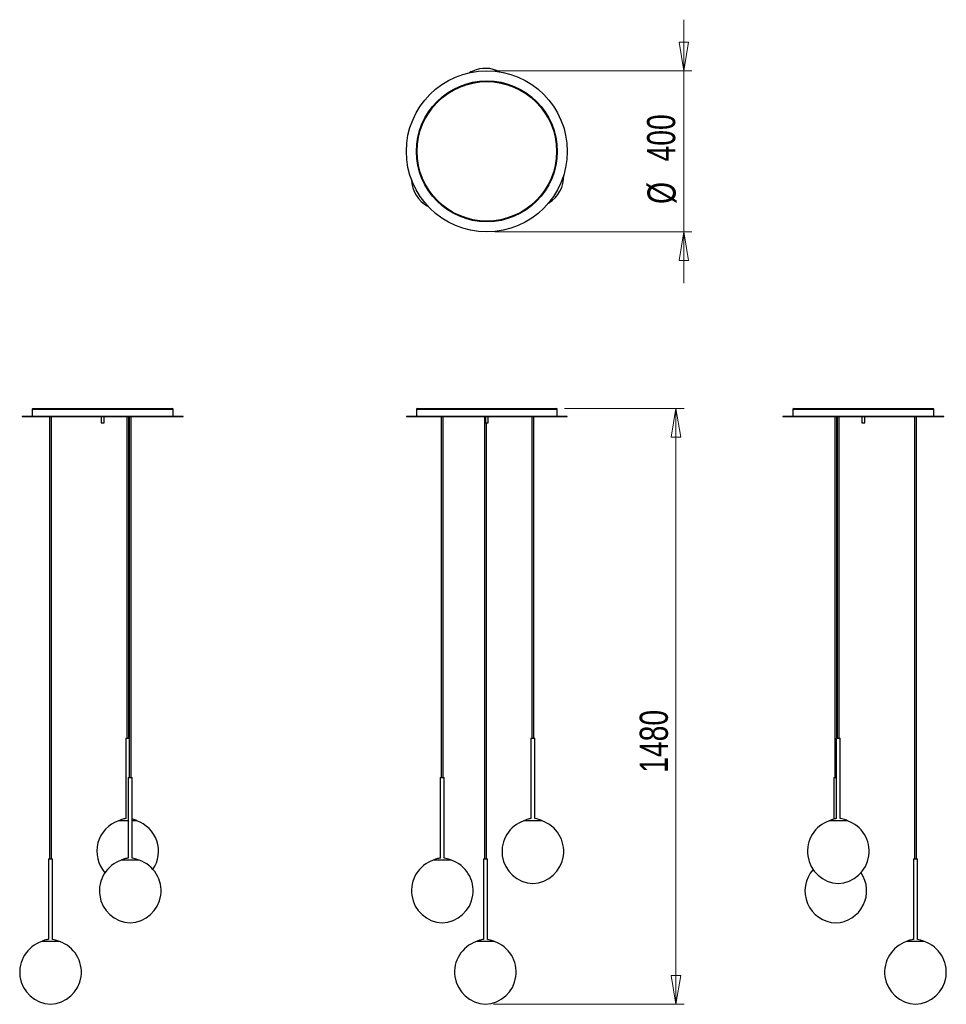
# Model space of a CAD drawing. Header units: millimetres. Extents: x 81 to 196, y 70 to 192.
import ezdxf

# ---------------------------------------------------------------- set-up
doc = ezdxf.new("R2010")
doc.units = ezdxf.units.MM
doc.styles.add('SLDTEXTSTYLE0', font='TXT', dxfattribs={"width": 0.75})
doc.dimstyles.new('SLDDIMSTYLE0', dxfattribs={"dimtxt": 3.5, "dimasz": 3.556, "dimexe": 0, "dimexo": 0.0625, "dimgap": 0.875, "dimtad": 1, "dimdec": 0, "dimlfac": 20, "dimrnd": 1e-09, "dimzin": 12, "dimdsep": 46, "dimtxsty": 'SLDTEXTSTYLE0', "dimblk1": 'CLOSED', "dimblk2": 'CLOSED', "dimsah": 1, "dimcen": 0.09, "dimadec": 0, "dimazin": 3, "dimtfac": 1, "dimtdec": 0, "dimtofl": 0, "dimtmove": 0, "dimatfit": 3, "dimldrblk": 'CLOSED', "dimfxl": 0, "dimfrac": 2, "dimtolj": 1, "dimtzin": 12, "dimarcsym": 0})
doc.dimstyles.new('SLDDIMSTYLE1', dxfattribs={"dimtxt": 3.5, "dimasz": 3.556, "dimexe": 0, "dimexo": 0.0625, "dimgap": 0.875, "dimtad": 1, "dimdec": 0, "dimlfac": 20, "dimrnd": 1e-09, "dimzin": 12, "dimdsep": 46, "dimtxsty": 'SLDTEXTSTYLE0', "dimblk1": 'CLOSED', "dimblk2": 'CLOSED', "dimsah": 1, "dimcen": 0.09, "dimadec": 0, "dimazin": 3, "dimtfac": 1, "dimtdec": 0, "dimtmove": 0, "dimatfit": 0, "dimldrblk": 'CLOSED', "dimfxl": 0, "dimfrac": 2, "dimtolj": 1, "dimtzin": 12, "dimarcsym": 0})

# ---------------------------------------------------------------- blocks, each defined once
blk = doc.blocks.new('_Closed')
at = {"color": 0, "linetype": 'ByBlock', "lineweight": -2}
for p, q in [((-1, 0.166667), (0, 0)), ((-1, 0.166667), (-1, -0.166667)), ((0, 0), (-1, -0.166667)), ((0, 0), (-1, 0))]:
    blk.add_line(p, q, dxfattribs=at)
blk = doc.blocks.new('_D')
at = {"color": 7, "linetype": 'Continuous', "lineweight": 0}
for p, q in [((148.27, 143.6), (163.12, 143.6)), ((162.12, 143.6), (162.12, 69.62)), ((139.43, 69.62), (163.12, 69.62))]:
    blk.add_line(p, q, dxfattribs=at)
at = {"color": 7, "linetype": 'Continuous', "lineweight": 18, "xscale": 3.556, "yscale": 3.556}
for p, rotation in [((162.12, 143.6, -0.94), 90.00000000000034), ((162.12, 69.62, -0.94), 270.0000000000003)]:
    blk.add_blockref('_Closed', p, dxfattribs=dict(at, rotation=rotation))
at = {"color": 7, "linetype": 'Continuous', "lineweight": 18, "insert": (157.61, 98.37), "char_height": 3.5, "attachment_point": 1, "rotation": 90, "style": 'SLDTEXTSTYLE0'}
blk.add_mtext('1480', dxfattribs=at)
blk = doc.blocks.new('_D_1')
at = {"color": 7, "linetype": 'Continuous', "lineweight": 0}
for p, q in [((163.09, 185.54), (163.09, 191.89)), ((139.61, 185.54), (164.09, 185.54)), ((163.09, 185.54), (163.09, 165.54)), ((139.61, 165.54), (164.09, 165.54)), ((163.09, 165.54), (163.09, 159.19))]:
    blk.add_line(p, q, dxfattribs=at)
at = {"color": 7, "linetype": 'Continuous', "lineweight": 18, "xscale": 3.556, "yscale": 3.556}
for p, rotation in [((163.09, 185.54, 19), 270.0000000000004), ((163.09, 165.54, 19), 90.0000000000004)]:
    blk.add_blockref('_Closed', p, dxfattribs=dict(at, rotation=rotation))
at = {"color": 7, "linetype": 'Continuous', "lineweight": 18, "char_height": 3.5, "attachment_point": 1, "rotation": 90, "style": 'SLDTEXTSTYLE0'}
for s, insert in [('400', (158.52, 174.29)), ('%%c', (158.57, 169.01))]:
    blk.add_mtext(s, dxfattribs=dict(at, insert=insert))

msp = doc.modelspace()

# ---------------------------------------------------------------- linework, layer by layer
at = {"color": 7, "linetype": 'Continuous', "lineweight": 25}
for p, q in [((82.118, 143.511), (82.118, 142.601)), ((82.208, 143.601), (91.11, 143.601)), ((91.11, 143.601), (99.528, 143.601)), ((99.618, 142.601), (99.618, 143.511)), ((129.861, 143.511), (129.861, 142.601)), ((129.951, 143.601), (147.271, 143.601)), ((147.361, 142.601), (147.361, 143.511)), ((176.655, 143.511), (176.655, 142.601)), ((176.745, 143.601), (194.065, 143.601)), ((194.155, 142.601), (194.155, 143.511)), ((80.868, 142.601), (80.868, 142.561)), ((86.12, 142.601), (80.868, 142.601)), ((86.12, 142.561), (80.868, 142.561)), ((84.268, 142.561), (84.268, 87.669)), ((84.518, 87.669), (84.518, 142.561)), ((100.868, 142.601), (86.12, 142.601)), ((100.868, 142.561), (86.12, 142.561)), ((90.693, 142.561), (90.693, 141.811)), ((91.043, 141.811), (91.043, 142.561)), ((93.857, 142.561), (93.857, 102.673)), ((94.107, 102.673), (94.107, 142.561)), ((94.172, 142.561), (94.172, 97.769)), ((94.422, 97.769), (94.422, 142.561)), ((100.868, 142.561), (100.868, 142.601)), ((128.611, 142.601), (128.611, 142.561)), ((148.611, 142.601), (128.611, 142.601)), ((148.611, 142.561), (128.611, 142.561)), ((132.955, 142.561), (132.955, 97.769)), ((133.205, 97.769), (133.205, 142.561)), ((138.31, 142.561), (138.31, 87.669)), ((138.436, 142.561), (138.436, 141.811)), ((138.786, 141.811), (138.786, 142.561)), ((144.209, 142.561), (144.209, 102.673)), ((144.459, 102.673), (144.459, 142.561)), ((148.611, 142.561), (148.611, 142.601)), ((175.405, 142.601), (175.405, 142.561)), ((195.405, 142.601), (175.405, 142.601)), ((195.405, 142.561), (175.405, 142.561)), ((181.851, 142.561), (181.851, 97.769)), ((182.101, 102.673), (182.101, 142.561)), ((182.166, 142.561), (182.166, 102.673)), ((182.416, 102.673), (182.416, 142.561)), ((185.23, 142.561), (185.23, 141.811)), ((185.58, 141.811), (185.58, 142.561)), ((191.755, 142.561), (191.755, 87.669)), ((192.005, 87.669), (192.005, 142.561)), ((195.405, 142.561), (195.405, 142.601)), ((90.693, 141.811), (90.873, 141.811)), ((90.873, 141.811), (91.043, 141.811)), ((138.436, 141.811), (138.786, 141.811)), ((138.56, 87.669), (138.56, 141.811)), ((185.23, 141.811), (185.58, 141.811)), ((93.732, 102.673), (93.732, 92.684)), ((93.732, 102.673), (94.172, 102.673)), ((144.084, 102.673), (144.084, 92.684)), ((144.084, 102.673), (144.281, 102.673)), ((144.281, 102.673), (144.584, 102.673)), ((144.584, 92.684), (144.584, 102.673)), ((182.041, 102.673), (182.041, 92.684)), ((182.041, 102.673), (182.541, 102.673)), ((182.541, 92.684), (182.541, 102.673)), ((94.047, 97.769), (94.047, 87.779)), ((94.047, 97.769), (94.547, 97.769)), ((94.547, 87.779), (94.547, 97.769)), ((132.83, 97.769), (132.83, 87.779)), ((132.83, 97.769), (133.33, 97.769)), ((133.33, 87.779), (133.33, 97.769)), ((181.726, 97.769), (181.726, 92.616)), ((181.726, 97.769), (182.041, 97.769)), ((94.047, 92.415), (92.857, 92.415)), ((95.107, 92.415), (94.547, 92.415)), ((144.683, 92.415), (143.209, 92.415)), ((145.459, 92.415), (144.683, 92.415)), ((181.222, 92.415), (181.166, 92.415)), ((183.416, 92.415), (181.222, 92.415)), ((84.143, 87.669), (84.143, 77.679)), ((84.143, 87.669), (84.638, 87.669)), ((84.638, 87.669), (84.643, 87.669)), ((84.643, 77.679), (84.643, 87.669)), ((93.248, 87.511), (93.172, 87.511)), ((95.422, 87.511), (93.248, 87.511)), ((134.205, 87.511), (131.955, 87.511)), ((138.185, 87.669), (138.185, 77.679)), ((138.185, 87.669), (138.381, 87.669)), ((138.381, 87.669), (138.685, 87.669)), ((138.685, 77.679), (138.685, 87.669)), ((191.63, 87.669), (191.63, 77.679)), ((191.63, 87.669), (192.13, 87.669)), ((192.13, 77.679), (192.13, 87.669)), ((85.518, 77.411), (83.268, 77.411)), ((84.638, 77.669), (84.643, 77.669)), ((138.784, 77.411), (137.31, 77.411)), ((139.56, 77.411), (138.784, 77.411)), ((190.811, 77.411), (190.755, 77.411)), ((193.005, 77.411), (190.811, 77.411))]:
    msp.add_line(p, q, dxfattribs=at)
at = {"color": 8, "linetype": 'Continuous', "lineweight": 25}
for p, q in [((82.118, 143.511), (91.112, 143.511)), ((91.112, 143.511), (99.618, 143.511)), ((129.861, 143.511), (147.361, 143.511)), ((176.655, 143.511), (194.155, 143.511))]:
    msp.add_line(p, q, dxfattribs=at)
at = {"color": 7, "linetype": 'Continuous', "lineweight": 25, "flags": 128}
msp.add_lwpolyline([(136.861, 185.513), (136.626, 185.398), (136.475, 185.312)], dxfattribs=at)
at = {"color": 7, "linetype": 'Continuous', "lineweight": 25}
for radius in [10, 8.75, 8.66]:
    msp.add_circle((138.611, 175.543), radius, dxfattribs=at)
for centre, radius, start, end in [((138.435, 182.018), 3.833, 62.3659, 114.24147), ((144.334, 172.429), 3.833, 300.50992, 2.38598), ((133.08, 172.114), 3.833, 181.23751, 242.35829), ((82.208, 143.511), 0.09, 90, 180), ((99.528, 143.511), 0.09, 360, 90), ((129.951, 143.511), 0.09, 90, 180), ((147.271, 143.511), 0.09, 360, 90), ((176.745, 143.511), 0.09, 90, 180), ((194.065, 143.511), 0.09, 360, 90), ((94.149, 88.62), 4, 108.41324, 221.57011), ((93.816, 88.62), 4, 325.7694, 71.58676), ((144.5, 88.62), 4, 108.41324, 267.61409), ((144.167, 88.62), 4, 272.38591, 71.58676), ((182.458, 88.62), 4, 108.41324, 267.61409), ((182.125, 88.62), 4, 272.38591, 71.58676), ((94.463, 83.716), 4, 108.41324, 267.61409), ((94.13, 83.716), 4, 272.38591, 71.58676), ((133.247, 83.716), 4, 108.41324, 267.61409), ((132.913, 83.716), 4, 272.38591, 71.58676), ((182.143, 83.716), 4, 138.42989, 267.61409), ((181.81, 83.716), 4, 272.38591, 34.2306), ((84.56, 73.616), 4, 108.41324, 267.61409), ((84.227, 73.616), 4, 272.38591, 71.58676), ((138.601, 73.616), 4, 108.35524, 267.61409), ((138.268, 73.616), 4, 272.38591, 71.58676), ((192.046, 73.616), 4, 108.35524, 267.61409), ((191.713, 73.616), 4, 272.38591, 71.58676)]:
    msp.add_arc(centre, radius, start, end, dxfattribs=at)
for points, knots in [([(93.738, 92.683), (93.662, 92.67), (93.497, 92.643), (93.199, 92.562), (92.987, 92.471), (92.857, 92.415)], [0, 0, 0, 0, 0.2501664, 0.5416737, 1, 1, 1, 1]), ([(95.107, 92.415), (95.025, 92.451), (94.86, 92.523), (94.672, 92.591), (94.566, 92.612), (94.547, 92.616)], [0, 0, 0, 0, 0.4523884, 0.903172, 1, 1, 1, 1]), ([(144.09, 92.683), (144.014, 92.671), (143.849, 92.643), (143.551, 92.562), (143.339, 92.471), (143.209, 92.415)], [0, 0, 0, 0, 0.250801, 0.5420616, 1, 1, 1, 1]), ([(145.459, 92.415), (145.377, 92.452), (145.213, 92.525), (144.921, 92.62), (144.708, 92.659), (144.584, 92.681)], [0, 0, 0, 0, 0.2939783, 0.5869137, 1, 1, 1, 1]), ([(182.045, 92.683), (181.969, 92.67), (181.805, 92.643), (181.508, 92.562), (181.296, 92.471), (181.166, 92.415)], [0, 0, 0, 0, 0.2488808, 0.5408879, 1, 1, 1, 1]), ([(183.416, 92.415), (183.334, 92.452), (183.17, 92.525), (182.877, 92.621), (182.664, 92.659), (182.538, 92.682)], [0, 0, 0, 0, 0.29303003, 0.58502054, 1, 1, 1, 1]), ([(94.052, 87.779), (93.976, 87.766), (93.812, 87.739), (93.514, 87.658), (93.302, 87.567), (93.172, 87.511)], [0, 0, 0, 0, 0.2499693, 0.5415533, 1, 1, 1, 1]), ([(95.422, 87.511), (95.339, 87.548), (95.175, 87.62), (94.883, 87.716), (94.67, 87.755), (94.545, 87.777)], [0, 0, 0, 0, 0.29346183, 0.5858826, 1, 1, 1, 1]), ([(132.836, 87.779), (132.76, 87.766), (132.595, 87.739), (132.297, 87.658), (132.085, 87.567), (131.955, 87.511)], [0, 0, 0, 0, 0.2506056, 0.5419422, 1, 1, 1, 1]), ([(134.205, 87.511), (134.123, 87.548), (133.959, 87.62), (133.667, 87.716), (133.454, 87.754), (133.329, 87.777)], [0, 0, 0, 0, 0.2937173, 0.5863926, 1, 1, 1, 1]), ([(84.143, 77.677), (84.069, 77.665), (83.906, 77.638), (83.61, 77.557), (83.398, 77.466), (83.268, 77.411)], [0, 0, 0, 0, 0.2457168, 0.5389539, 1, 1, 1, 1]), ([(85.518, 77.411), (85.436, 77.447), (85.272, 77.52), (84.981, 77.616), (84.768, 77.654), (84.643, 77.676)], [0, 0, 0, 0, 0.2939783, 0.5869137, 1, 1, 1, 1]), ([(138.191, 77.679), (138.114, 77.666), (137.95, 77.638), (137.652, 77.557), (137.439, 77.466), (137.31, 77.411)], [0, 0, 0, 0, 0.250801, 0.5420616, 1, 1, 1, 1]), ([(139.56, 77.411), (139.477, 77.447), (139.313, 77.52), (139.022, 77.616), (138.809, 77.654), (138.685, 77.676)], [0, 0, 0, 0, 0.2939783, 0.5869137, 1, 1, 1, 1]), ([(191.634, 77.678), (191.558, 77.666), (191.394, 77.638), (191.097, 77.557), (190.885, 77.466), (190.755, 77.411)], [0, 0, 0, 0, 0.2488808, 0.5408879, 1, 1, 1, 1]), ([(193.005, 77.411), (192.923, 77.447), (192.759, 77.52), (192.466, 77.616), (192.253, 77.654), (192.127, 77.677)], [0, 0, 0, 0, 0.29303003, 0.58502054, 1, 1, 1, 1])]:
    msp.add_open_spline(points, degree=3, knots=knots, dxfattribs=at)

# ---------------------------------------------------------------- dimensions: what is measured, and where the dimension line sits
at = {"color": 7, "linetype": 'Continuous', "lineweight": 18}
dim = msp.add_linear_dim(base=(163.086, 165.543), p1=(138.611, 185.543), p2=(138.611, 165.543), angle=90, text='%%c<>', dimstyle='SLDDIMSTYLE1', dxfattribs=at)
dim.commit()
dim.dimension.update_dxf_attribs({"geometry": '_D_1', "text_midpoint": (163.086, 175.529), "dimtype": 160})
dim = msp.add_linear_dim(base=(162.119, 69.619), p1=(147.271, 143.601), p2=(138.435, 69.619), angle=90, dimstyle='SLDDIMSTYLE0', dxfattribs=at)
dim.commit()
dim.dimension.update_dxf_attribs({"geometry": '_D', "text_midpoint": (162.119, 103.545), "dimtype": 160})

doc.saveas('drawing.dxf')
